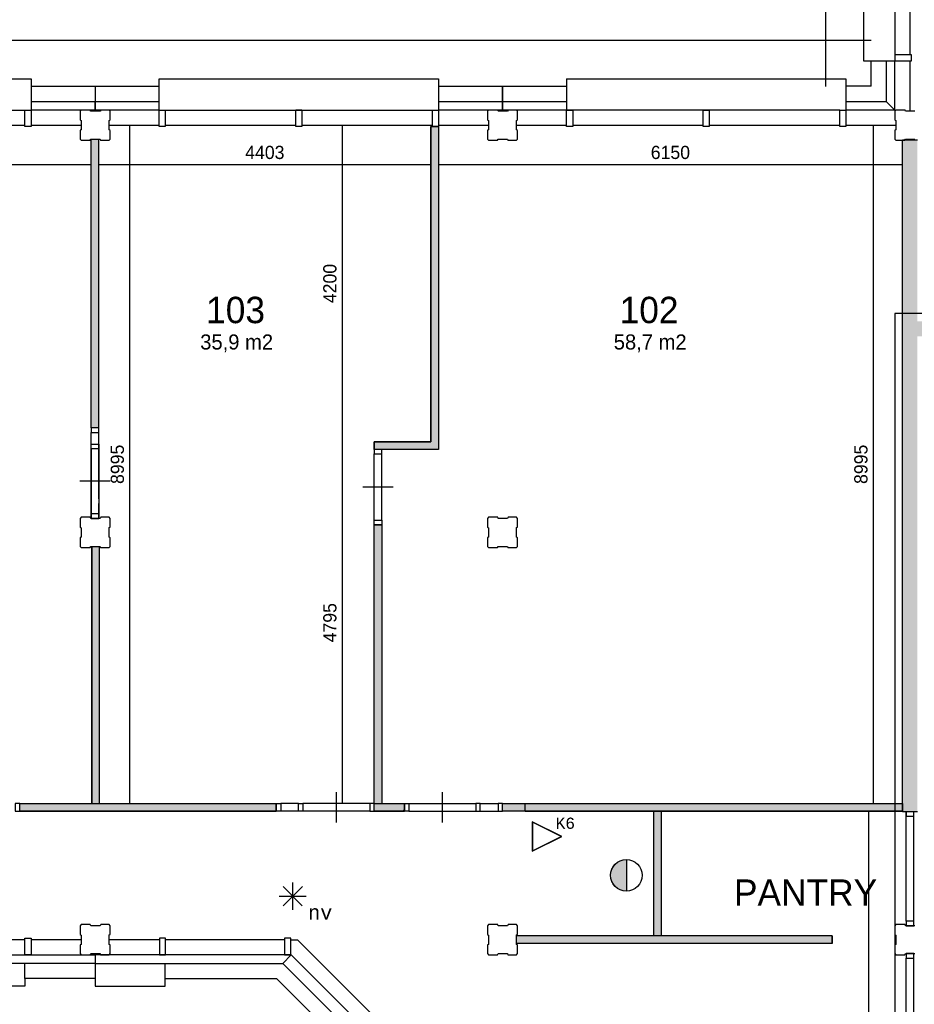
# Model space of a CAD drawing. Extents: x 126249 to 198477, y 373 to 102273.
# Tile 15 of 54: x 147849 to 159707, y 27517 to 40571. Entities that reach past the tile are written whole.
import ezdxf
from ezdxf.enums import TextEntityAlignment as Align

# ---------------------------------------------------------------- set-up
doc = ezdxf.new("R2010")
doc.units = 0
doc.header["$MEASUREMENT"] = 0
doc.header["$PDMODE"] = 35
doc.header["$PDSIZE"] = -0.5
doc.layers.get('0').update_dxf_attribs({"linetype": 'CONTINUOUS'})
doc.layers.get('DEFPOINTS').update_dxf_attribs({"linetype": 'CONTINUOUS'})
for name, color, linetype in [('-02$TEKST$$$MAAT', 252, 'CONTINUOUS'), ('AA$1A---_ARCEER', 252, 'CONTINUOUS'), ('AL21----_BUITENWAND', 252, 'CONTINUOUS'), ('AL22----_BINNENWAND', 252, 'CONTINUOUS'), ('AL31----_BUITENKOZIJN', 252, 'CONTINUOUS'), ('AL32----_BINNENKOZIJN', 252, 'CONTINUOUS'), ('AM$1A---_MAATVOERING', 252, 'CONTINUOUS'), ('Betonpalen', 252, 'CONTINUOUS'), ('Brandweer', 252, 'CONTINUOUS'), ('COMPARTIMENTERING', 252, 'CONTINUOUS'), ('LAYER01', 252, 'CONTINUOUS'), ('LAYER20', 252, 'CONTINUOUS'), ('LAYER22', 252, 'CONTINUOUS'), ('LAYER28', 252, 'CONTINUOUS'), ('LAYER30', 252, 'CONTINUOUS'), ('M2', 252, 'CONTINUOUS'), ('NUL', 252, 'CONTINUOUS'), ('OMPARTIMENTERING', 252, 'CONTINUOUS'), ('UNUSEDHATCH', 252, 'CONTINUOUS')]:
    doc.layers.add(name, color=color, linetype=linetype)
doc.styles.add('B-01', font='b-gbp')
doc.styles.add('MONOTXT', font='MONOTXT')
doc.dimstyles.new('BBA_STAND', dxfattribs={"dimtxt": 175, "dimasz": 1, "dimexe": 1, "dimexo": 0.001, "dimgap": 75, "dimtad": 1, "dimdec": 0, "dimzin": 0, "dimdsep": 46, "dimtxsty": 'B-01', "dimblk": 'NONE', "dimblk1": 'NONE', "dimblk2": 'PIJL1', "dimcen": 1, "dimse1": 1, "dimse2": 1, "dimclrd": 256, "dimclre": 1, "dimclrt": 256, "dimadec": 0, "dimazin": 0, "dimtfac": 1, "dimtdec": 0, "dimtmove": 0, "dimatfit": 0, "dimldrblk": 'PIJL1', "dimfxl": 1, "dimtolj": 1, "dimtzin": 0, "dimarcsym": 0})

# ---------------------------------------------------------------- blocks, each defined once
blk = doc.blocks.new('*D6')
at = {"layer": 'AM$1A---_MAATVOERING', "lineweight": -2, "transparency": 16777216}
blk.add_line((158529, 65659), (158529, 39687), dxfattribs=at)
at = {"layer": 'DEFPOINTS', "color": 0, "transparency": 16777216}
for p in [(158967, 65659), (158529, 39687), (158967, 39687)]:
    blk.add_point(p, dxfattribs=at)
at = {"layer": 'AM$1A---_MAATVOERING', "transparency": 16777216, "insert": (158367, 52673), "char_height": 175, "attachment_point": 5, "rotation": 90, "style": 'B-01'}
blk.add_mtext('\\A1;25972', dxfattribs=at)
blk = doc.blocks.new('_None')
blk = doc.blocks.new('PIJL1')
at = {"color": 1, "linetype": 'ByBlock'}
blk.add_line((0, 83), (0, -83), dxfattribs=at)
blk.add_solid([(-100, 17), (-100, -17), (0, 0)], dxfattribs=at)
blk = doc.blocks.new('*D7')
at = {"layer": 'AM$1A---_MAATVOERING', "lineweight": -2, "transparency": 16777216}
blk.add_line((159135, 40293), (132135, 40293), dxfattribs=at)
at = {"layer": 'DEFPOINTS', "color": 0, "transparency": 16777216}
for p in [(159135, 40361), (132135, 40293), (132135, 40193)]:
    blk.add_point(p, dxfattribs=at)
at = {"layer": 'AM$1A---_MAATVOERING', "transparency": 16777216, "insert": (145635, 40456), "char_height": 175, "attachment_point": 5, "style": 'B-01'}
blk.add_mtext('\\A1;27000', dxfattribs=at)
blk = doc.blocks.new('*D116')
at = {"layer": 'AM$1A---_MAATVOERING', "lineweight": -2, "transparency": 16777216}
blk.add_line((159549, 38647), (153399, 38647), dxfattribs=at)
at = {"layer": 'DEFPOINTS', "color": 0, "transparency": 16777216}
for p in [(153399, 38671), (153399, 38647), (159549, 38671)]:
    blk.add_point(p, dxfattribs=at)
at = {"layer": 'AM$1A---_MAATVOERING', "transparency": 16777216, "insert": (156474, 38810), "char_height": 175, "attachment_point": 5, "style": 'B-01'}
blk.add_mtext('\\A1;6150', dxfattribs=at)
blk = doc.blocks.new('*D117')
at = {"layer": 'AM$1A---_MAATVOERING', "lineweight": -2, "transparency": 16777216}
blk.add_line((153299, 38647), (148896, 38647), dxfattribs=at)
at = {"layer": 'DEFPOINTS', "color": 0, "transparency": 16777216}
for p in [(148896, 38649), (148896, 38647), (153299, 38649)]:
    blk.add_point(p, dxfattribs=at)
at = {"layer": 'AM$1A---_MAATVOERING', "transparency": 16777216, "insert": (151098, 38810), "char_height": 175, "attachment_point": 5, "style": 'B-01'}
blk.add_mtext('\\A1;4403', dxfattribs=at)
blk = doc.blocks.new('*D118')
at = {"layer": 'AM$1A---_MAATVOERING', "lineweight": -2, "transparency": 16777216}
blk.add_line((148796, 38647), (143499, 38647), dxfattribs=at)
at = {"layer": 'DEFPOINTS', "color": 0, "transparency": 16777216}
for p in [(143499, 38647), (143499, 38647), (148796, 38647)]:
    blk.add_point(p, dxfattribs=at)
at = {"layer": 'AM$1A---_MAATVOERING', "transparency": 16777216, "insert": (146148, 38810), "char_height": 175, "attachment_point": 5, "style": 'B-01'}
blk.add_mtext('\\A1;5298', dxfattribs=at)
blk = doc.blocks.new('*D124')
at = {"layer": 'AM$1A---_MAATVOERING', "lineweight": -2, "transparency": 16777216}
blk.add_line((149306, 39173), (149306, 30178), dxfattribs=at)
at = {"layer": 'DEFPOINTS', "color": 0, "transparency": 16777216}
for p in [(149366, 39173), (149306, 30178), (149366, 30178)]:
    blk.add_point(p, dxfattribs=at)
at = {"layer": 'AM$1A---_MAATVOERING', "transparency": 16777216, "insert": (149144, 34676), "char_height": 175, "attachment_point": 5, "rotation": 90, "style": 'B-01'}
blk.add_mtext('\\A1;8995', dxfattribs=at)
blk = doc.blocks.new('*D154')
at = {"layer": 'AM$1A---_MAATVOERING', "lineweight": -2, "transparency": 16777216}
blk.add_line((159162, 39173), (159162, 30178), dxfattribs=at)
at = {"layer": 'DEFPOINTS', "color": 0, "transparency": 16777216}
for p in [(159131, 39173), (159131, 30178), (159162, 30178)]:
    blk.add_point(p, dxfattribs=at)
at = {"layer": 'AM$1A---_MAATVOERING', "transparency": 16777216, "insert": (159000, 34676), "char_height": 175, "attachment_point": 5, "rotation": 90, "style": 'B-01'}
blk.add_mtext('\\A1;8995', dxfattribs=at)
blk = doc.blocks.new('*D155')
at = {"layer": 'AM$1A---_MAATVOERING', "lineweight": -2, "transparency": 16777216}
blk.add_line((152123, 39173), (152123, 34973), dxfattribs=at)
at = {"layer": 'DEFPOINTS', "color": 0, "transparency": 16777216}
for p in [(152982, 39173), (152123, 34973), (152175, 34973)]:
    blk.add_point(p, dxfattribs=at)
at = {"layer": 'AM$1A---_MAATVOERING', "transparency": 16777216, "insert": (151961, 37073), "char_height": 175, "attachment_point": 5, "rotation": 90, "style": 'B-01'}
blk.add_mtext('\\A1;4200', dxfattribs=at)
blk = doc.blocks.new('*D156')
at = {"layer": 'AM$1A---_MAATVOERING', "lineweight": -2, "transparency": 16777216}
blk.add_line((152123, 34973), (152123, 30178), dxfattribs=at)
at = {"layer": 'DEFPOINTS', "color": 0, "transparency": 16777216}
for p in [(152549, 34973), (150862, 30178), (152123, 30178)]:
    blk.add_point(p, dxfattribs=at)
at = {"layer": 'AM$1A---_MAATVOERING', "transparency": 16777216, "insert": (151961, 32576), "char_height": 175, "attachment_point": 5, "rotation": 90, "style": 'B-01'}
blk.add_mtext('\\A1;4795', dxfattribs=at)
blk = doc.blocks.new('*D168')
at = {"layer": 'AM$1A---_MAATVOERING', "lineweight": -2, "transparency": 16777216}
blk.add_line((159103, 20289), (159103, 30078), dxfattribs=at)
at = {"layer": 'DEFPOINTS', "color": 0, "transparency": 16777216}
for p in [(158274, 30078), (159103, 30078), (158274, 20289)]:
    blk.add_point(p, dxfattribs=at)
at = {"layer": 'AM$1A---_MAATVOERING', "transparency": 16777216, "insert": (158941, 26325), "char_height": 175, "attachment_point": 5, "rotation": 90, "style": 'B-01'}
blk.add_mtext('\\A1;9789', dxfattribs=at)

msp = doc.modelspace()

# ---------------------------------------------------------------- hatches: boundary and pattern name
at = {"layer": 'AA$1A---_ARCEER'}
msp.add_hatch(color=256, dxfattribs=at).paths.add_polyline_path([(152648.6, 33873.5), (152548.8, 33873.5), (152548.8, 30178.1), (152648.6, 30178.1)])
at = {"layer": 'Brandweer'}
msp.add_hatch(color=256, dxfattribs=at).paths.add_polyline_path([(155890.2, 29018.9), (155890.2, 29435.3, 1)])
at = {"layer": 'COMPARTIMENTERING'}
for points in [[(156355.3, 28423.6), (156355.3, 30078.1), (156255.3, 30078.1), (156255.3, 28423.6)], [(158618.8, 28323.1), (158618.8, 28423), (158608.8, 28423), (158608.8, 28423.1), (154433.9, 28424), (154433.9, 28324)]]:
    msp.add_hatch(color=256, dxfattribs=at).paths.add_polyline_path(points)
at = {"layer": 'UNUSEDHATCH'}
h = msp.add_hatch(color=256, dxfattribs=at)
h.paths.add_polyline_path([(153398.8, 34873.5), (153398.8, 39153.5), (153318.8, 39153.5), (153298.8, 39153.5), (153298.8, 34973.5), (152548.8, 34973.5), (152548.8, 34873.5)])
h.paths.add_polyline_path([(152948.8, 30078.1), (152948.8, 30178.1), (152548.8, 30178.1), (152548.8, 30078.1)])
h.paths.add_polyline_path([(159548.8, 30078.1), (159548.8, 30178.1), (154548.8, 30178.1), (154248.8, 30178.1), (154248.8, 30078.1), (154548.8, 30078.1)])
for points in [[(148896.2, 35158.5), (148896.2, 38988.5), (148796.4, 38988.5), (148796.4, 35158.5)], [(165018.8, 30068.7), (165018.8, 30068.8), (165078.8, 30068.8), (165078.8, 30068.7), (168748.8, 30068.7), (168748.8, 32437.5), (168648.8, 32437.5), (168648.8, 30173.5), (165148.3, 30173.5), (165148.3, 30173.5), (165148.8, 36573.2), (159748.8, 36573.2), (159748.8, 38972.4), (159548.8, 38972.4), (159548.8, 36573.7), (159548.8, 30069), (159748.8, 30069), (159748.8, 36373.2), (164948.8, 36373.2), (164948.8, 30068.7)]]:
    msp.add_hatch(color=256, dxfattribs=at).paths.add_polyline_path(points)

# ---------------------------------------------------------------- linework, layer by layer
at = {"layer": '-02$TEKST$$$MAAT'}
for points in [[(154643.2, 29741.9), (154643.2, 29546.6), (155033.8, 29741.9), (154643.2, 29937.2)], [(154645.7, 29741.9), (154645.7, 29550.6), (155028.2, 29741.9), (154645.7, 29933.1)]]:
    msp.add_lwpolyline(points, close=True, dxfattribs=at)
at = {"layer": 'AA$1A---_ARCEER'}
msp.add_line((158618.8, 28423), (158618.8, 28323.1), dxfattribs=at)
for points in [[(152548.8, 30178.1), (152548.8, 33873.5), (152648.8, 33873.5)], [(152548.8, 33873.5), (152648.6, 33873.5), (152648.6, 30178.1)]]:
    msp.add_lwpolyline(points, dxfattribs=at)
at = {"layer": 'AL21----_BUITENWAND'}
for points in [[(159134.8, 39687.5), (159134.8, 40023.5)], [(159334.8, 40023.5), (159334.8, 39487.5)], [(159448.8, 39373.5), (159448.8, 40023.5)], [(159648.8, 40023.5), (159648.8, 39358.5)], [(147998.8, 39687.5), (148848.8, 39687.5)], [(148848.8, 39687.5), (149698.8, 39687.5)], [(148848.8, 39687.5), (148848.8, 39487.5)], [(148848.8, 39687.5), (148848.8, 39487.5)], [(153398.8, 39687.5), (154248.8, 39687.5)], [(154248.8, 39487.5), (154248.8, 39687.5)], [(154248.8, 39687.5), (154248.8, 39487.5)], [(154248.8, 39687.5), (155098.8, 39687.5)], [(159134.8, 39687.5), (158798.8, 39687.5)], [(147998.8, 39487.5), (148848.8, 39487.5)], [(148848.8, 39487.5), (149698.8, 39487.5)], [(148848.8, 39373.5), (148848.8, 39487.5)], [(148848.8, 39487.5), (148848.8, 39373.5)], [(153398.8, 39487.5), (154248.8, 39487.5)], [(154248.8, 39373.5), (154248.8, 39487.5)], [(154248.8, 39487.5), (154248.8, 39373.5)], [(154248.8, 39487.5), (155098.8, 39487.5)], [(158798.8, 39487.5), (159334.8, 39487.5)], [(159334.8, 39487.5), (159448.8, 39373.5)], [(159334.8, 39487.5), (159448.8, 39373.5)], [(148848.8, 39373.5), (147998.8, 39373.5)], [(149698.8, 39373.5), (148848.8, 39373.5)], [(154248.8, 39373.5), (153398.8, 39373.5)], [(155098.8, 39373.5), (154248.8, 39373.5)], [(159448.8, 39373.5), (158798.8, 39373.5)], [(147998.8, 39173.5), (148663.9, 39173.5)], [(149033.9, 39173.5), (149698.8, 39173.5)], [(153398.8, 39173.5), (154063.9, 39173.5)], [(154433.9, 39173.5), (155098.8, 39173.5)], [(158798.8, 39173.5), (159463.9, 39173.5)]]:
    msp.add_lwpolyline(points, dxfattribs=at)
at = {"layer": 'AL22----_BINNENWAND', "ltscale": 10}
for p, q in [((148796.4, 35158.5), (148796.4, 38988.5)), ((148796.4, 38988.5), (148896.2, 38988.5)), ((148896.2, 35158.5), (148896.2, 38988.5))]:
    msp.add_line(p, q, dxfattribs=at)
at = {"layer": 'AL22----_BINNENWAND'}
for p, q in [((156255.3, 28423.6), (156255.3, 30078.1)), ((156355.3, 28423.6), (156355.3, 30078.1)), ((158618.8, 28423), (154433.9, 28424)), ((158618.8, 28323.1), (154433.9, 28324))]:
    msp.add_line(p, q, dxfattribs=at)
for points in [[(153298.8, 39153.5), (153298.8, 34973.5)], [(153298.8, 34973.5), (153298.8, 39153.5)], [(153298.8, 39153.5), (153398.8, 39153.5)], [(153298.8, 39153.5), (153398.8, 39153.5)], [(153398.8, 39153.5), (153398.8, 34873.5)], [(153398.8, 39153.5), (153398.8, 34873.5)], [(159548.8, 36573.7), (159548.9, 38973.5)], [(159748.9, 38973.5), (159548.9, 38973.5)], [(159548.8, 30069), (159548.8, 36573.2)], [(153298.8, 34973.5), (152548.8, 34973.5)], [(152548.8, 34973.5), (153298.8, 34973.5)], [(152548.8, 34973.5), (152548.8, 34873.5)], [(152548.8, 34873.5), (152548.8, 34973.5)], [(153398.8, 34873.5), (152548.8, 34873.5)], [(153398.8, 34873.5), (152548.8, 34873.5)], [(148796.4, 33958.5), (148796.4, 34158.5)], [(148796.4, 33958.5), (148796.4, 34158.5)], [(148896.4, 34158.5), (148896.4, 33958.5)], [(148896.4, 33958.5), (148896.4, 34158.5)], [(148798.8, 33958.5), (148898.8, 33958.5)], [(148898.8, 33958.5), (148798.8, 33958.5)], [(152548.8, 33873.5), (152648.8, 33873.5)], [(152648.8, 33873.5), (152548.8, 33873.5)], [(152548.8, 33873.5), (152648.8, 33873.5)], [(151248.8, 30078.1), (151248.8, 30178.1)], [(151248.8, 30078.1), (151248.8, 30178.1)], [(151248.8, 30178.1), (151248.8, 30078.1)], [(152548.8, 30078.1), (152548.8, 30178.1)], [(152548.8, 30078.1), (152548.8, 30178.1)], [(152548.8, 30078.1), (152548.8, 30178.1)], [(152548.8, 30178.1), (152948.8, 30178.1)], [(152548.8, 30178.1), (152948.8, 30178.1)], [(152948.8, 30078.1), (152948.8, 30178.1)], [(152948.8, 30078.1), (152948.8, 30178.1)], [(152948.8, 30178.1), (152948.8, 30078.1)], [(154248.8, 30178.1), (159548.8, 30178.1)], [(154248.8, 30078.1), (154248.8, 30178.1)], [(154248.8, 30078.1), (154248.8, 30178.1)], [(154548.8, 30178.1), (159548.8, 30178.1)], [(159548.8, 30078.1), (159548.8, 30178.1)], [(159548.8, 30178.1), (159548.8, 30078.1)], [(152548.8, 30078.1), (152948.8, 30078.1)], [(152948.8, 30078.1), (152548.8, 30078.1)], [(159548.8, 30078.1), (154248.8, 30078.1)], [(154548.8, 30078.1), (154248.8, 30078.1)], [(154548.8, 30078.1), (159548.8, 30078.1)], [(159748.8, 30069), (159548.8, 30069)], [(147918.8, 28373.5), (146188.8, 28373.5)], [(147918.8, 28173.5), (147918.8, 28393.5)], [(147918.8, 28393.5), (147998.8, 28393.5)], [(147998.8, 28393.5), (147998.8, 28173.5)], [(148663.9, 28373.5), (147998.8, 28373.5)], [(149700.8, 28373.5), (149033.9, 28373.5)], [(149780.8, 28393.5), (149700.8, 28393.5)], [(149700.8, 28393.5), (149700.8, 28173.5)], [(149780.8, 28173.5), (149780.8, 28393.5)], [(151360.8, 28373.5), (149780.8, 28373.5)], [(151440.8, 28393.5), (151360.8, 28393.5)], [(151360.8, 28393.5), (151360.8, 28173.5)], [(151440.8, 28173.5), (151440.8, 28393.5)], [(151440.8, 28373.5), (151532.9, 28373.5)], [(152862, 27043.2), (151532.9, 28373.5)], [(158618.8, 28323), (158618.8, 28423)], [(143648.8, 28173.5), (148848.8, 28173.5)], [(147998.8, 28173.5), (147918.8, 28173.5)], [(151448.9, 28173.5), (148848.8, 28173.5)], [(148848.8, 28173.5), (148848.8, 28059.5)], [(148848.8, 28173.5), (148848.8, 28059.5)], [(149700.8, 28173.5), (149780.8, 28173.5)], [(151334.9, 28059.5), (151448.9, 28173.5)], [(151335.1, 28059.6), (151448.9, 28173.5)], [(151360.8, 28173.5), (151440.8, 28173.5)], [(151448.9, 28173.5), (154048.8, 25573.5)], [(148848.8, 28059.5), (143762.8, 28059.5)], [(147918.8, 27859.5), (147918.8, 28059.5)], [(148848.8, 28059.5), (151334.9, 28059.5)], [(148848.8, 28059.5), (148848.8, 27859.5)], [(148848.8, 28059.5), (148848.8, 27759.5)], [(149778.8, 27759.5), (149778.8, 28059.5)], [(153935, 25459.7), (151335.1, 28059.6)], [(148848.8, 27859.5), (147918.8, 27859.5)], [(147918.8, 27859.5), (147918.8, 27759.5)], [(149778.8, 27859.5), (151257.7, 27859.5)], [(151257.7, 27854.1), (153729.5, 25382.4)], [(147918.8, 27759.5), (144378.8, 27759.5)], [(148848.8, 27759.5), (149778.8, 27759.5)]]:
    msp.add_lwpolyline(points, dxfattribs=at)
at = {"layer": 'AL31----_BUITENKOZIJN'}
for p, q in [((159448.8, 43643.5), (159448.8, 40103.5)), ((144378.8, 39373.5), (147918.8, 39373.5)), ((149778.8, 39373.5), (153318.8, 39373.5)), ((158718.8, 39373.5), (155098.8, 39373.5))]:
    msp.add_line(p, q, dxfattribs=at)
for points in [[(159034.8, 43723.5), (159034.8, 40023.5)], [(159648.8, 41833.5), (159648.8, 40103.5)], [(159668.8, 40103.5), (159448.8, 40103.5)], [(159668.8, 40103.5), (159448.8, 40103.5)], [(159448.8, 40103.5), (159448.8, 40023.5)], [(159448.8, 40103.5), (159448.8, 40023.5)], [(159668.8, 40023.5), (159668.8, 40103.5)], [(159668.8, 40023.5), (159668.8, 40103.5)], [(159034.8, 40023.5), (159448.8, 40023.5)], [(144298.8, 39787.5), (147998.8, 39787.5)], [(147998.8, 39787.5), (147998.8, 39373.5)], [(149698.8, 39787.5), (153398.8, 39787.5)], [(149698.8, 39373.5), (149698.8, 39787.5)], [(153398.8, 39787.5), (153398.8, 39373.5)], [(155098.8, 39787.5), (158798.8, 39787.5)], [(155098.8, 39787.5), (155098.8, 39373.5)], [(158798.8, 39787.5), (158798.8, 39373.5)], [(147918.8, 39373.5), (147998.8, 39373.5)], [(147918.8, 39153.5), (147918.8, 39373.5)], [(147998.8, 39373.5), (147998.8, 39153.5)], [(149698.8, 39373.5), (149778.8, 39373.5)], [(149698.8, 39153.5), (149698.8, 39373.5)], [(149778.8, 39373.5), (149778.8, 39153.5)], [(151588.8, 39373.5), (151508.8, 39373.5)], [(151508.8, 39373.5), (151588.8, 39373.5)], [(151508.8, 39153.5), (151508.8, 39373.5)], [(151588.8, 39373.5), (151588.8, 39153.5)], [(153318.8, 39373.5), (153398.8, 39373.5)], [(153318.8, 39153.5), (153318.8, 39373.5)], [(153398.8, 39373.5), (153398.8, 39153.5)], [(155098.8, 39373.5), (155178.8, 39373.5)], [(155098.8, 39153.5), (155098.8, 39373.5)], [(155178.8, 39373.5), (155178.8, 39153.5)], [(156988.8, 39373.5), (156908.8, 39373.5)], [(156908.8, 39373.5), (156988.8, 39373.5)], [(156908.8, 39153.5), (156908.8, 39373.5)], [(156988.8, 39373.5), (156988.8, 39153.5)], [(158718.8, 39373.5), (158798.8, 39373.5)], [(158718.8, 39373.5), (158798.8, 39373.5)], [(158718.8, 39153.5), (158718.8, 39373.5)], [(158718.8, 39153.5), (158718.8, 39373.5)], [(146188.8, 39173.5), (147918.8, 39173.5)], [(149778.8, 39173.5), (151508.8, 39173.5)], [(151588.8, 39173.5), (153318.8, 39173.5)], [(155178.8, 39173.5), (156908.8, 39173.5)], [(156988.8, 39173.5), (158718.8, 39173.5)], [(147998.8, 39153.5), (147918.8, 39153.5)], [(149778.8, 39153.5), (149698.8, 39153.5)], [(151588.8, 39153.5), (151508.8, 39153.5)], [(153398.8, 39153.5), (153318.8, 39153.5)], [(155178.8, 39153.5), (155098.8, 39153.5)], [(156988.8, 39153.5), (156908.8, 39153.5)], [(158798.8, 39153.5), (158718.8, 39153.5)], [(158798.8, 39153.5), (158718.8, 39153.5)]]:
    msp.add_lwpolyline(points, dxfattribs=at)
for points in [[(159448.8, 40103.5), (159448.8, 40023.5), (159668.8, 40023.5), (159668.8, 40103.5)], [(158718.8, 39373.5), (158798.8, 39373.5), (158798.8, 39153.5), (158718.8, 39153.5)]]:
    msp.add_lwpolyline(points, close=True, dxfattribs=at)
at = {"layer": 'AL32----_BINNENKOZIJN', "ltscale": 10}
for p, q in [((159599, 28618.2), (159599, 30069)), ((159698.8, 28618.2), (159698.8, 30069)), ((159599, 26339.1), (159599, 28128.7)), ((159698.8, 26339.1), (159698.8, 28128.7))]:
    msp.add_line(p, q, dxfattribs=at)
at = {"layer": 'AL32----_BINNENKOZIJN'}
for points in [[(148796.4, 35158.5), (148796.4, 35098.7), (148896.2, 35098.7), (148896.2, 35158.5)], [(152548.8, 34873.5), (152548.8, 34813.7), (152648.6, 34813.7), (152648.6, 34873.5)], [(152548.8, 33873.5), (152548.8, 33933.5), (152648.8, 33933.5), (152648.8, 33873.5)], [(151248.8, 30178.1), (151308.6, 30178.1), (151308.6, 30078.4), (151248.8, 30078.4)], [(151544.1, 30178.1), (151603.8, 30178.1), (151603.8, 30078.4), (151544.1, 30078.4)], [(152548.8, 30178.1), (152489.1, 30178.1), (152489.1, 30078.4), (152548.8, 30078.4)], [(152948.8, 30178.1), (153008.6, 30178.1), (153008.6, 30078.4), (152948.8, 30078.4)], [(153953.6, 30178.1), (153893.8, 30178.1), (153893.8, 30078.4), (153953.6, 30078.4)], [(154248.8, 30178.1), (154189.1, 30178.1), (154189.1, 30078.4), (154248.8, 30078.4)], [(159698.8, 30009.3), (159698.8, 30069), (159599, 30069), (159599, 30009.3)], [(159698.8, 28558.5), (159698.8, 28618.2), (159599, 28618.2), (159599, 28558.5)], [(159698.8, 28128.7), (159698.8, 28188.5), (159599, 28188.5), (159599, 28128.7)]]:
    msp.add_lwpolyline(points, close=True, dxfattribs=at)
for points in [[(148796.4, 34218.5), (148796.4, 35098.7)], [(148896.4, 34218.5), (148896.2, 35098.7)], [(152548.8, 33933.5), (152548.8, 34813.7)], [(152648.8, 33933.5), (152648.6, 34813.7)], [(152798.8, 34373.6), (152598.8, 34373.6), (152398.8, 34373.6)], [(152046.5, 29928.1), (152046.5, 30128.1), (152046.5, 30328.1)], [(153451.2, 29928.1), (153451.2, 30128.1), (153451.2, 30328.1)], [(151544.1, 30178.1), (151308.6, 30178.1)], [(152489.1, 30178.1), (151603.8, 30178.1)], [(153008.6, 30178.1), (153893.8, 30178.1)], [(153953.6, 30178.1), (154189.1, 30178.1)], [(151544.1, 30078.4), (151308.6, 30078.4)], [(152489.1, 30078.4), (151603.8, 30078.4)], [(153008.6, 30078.4), (153893.8, 30078.4)], [(153953.6, 30078.4), (154189.1, 30078.4)]]:
    msp.add_lwpolyline(points, dxfattribs=at)
at = {"layer": 'Betonpalen'}
for points in [[(148663.9, 39373.5), (148648.9, 39358.5)], [(148648.9, 39358.5), (148648.9, 39243.5)], [(148784.9, 39373.5), (148663.9, 39373.5)], [(148789.9, 39358.5), (148784.9, 39373.5)], [(148914.9, 39358.5), (148789.9, 39358.5)], [(148922.9, 39373.5), (148914.9, 39358.5)], [(149033.9, 39373.5), (148922.9, 39373.5)], [(149048.9, 39358.5), (149033.9, 39373.5)], [(149048.9, 39241.5), (149048.9, 39358.5)], [(154063.9, 39373.5), (154048.9, 39358.5)], [(154048.9, 39358.5), (154048.9, 39243.5)], [(154184.9, 39373.5), (154063.9, 39373.5)], [(154189.9, 39358.5), (154184.9, 39373.5)], [(154314.9, 39358.5), (154189.9, 39358.5)], [(154322.9, 39373.5), (154314.9, 39358.5)], [(154433.9, 39373.5), (154322.9, 39373.5)], [(154448.9, 39358.5), (154433.9, 39373.5)], [(154448.9, 39241.5), (154448.9, 39358.5)], [(159463.9, 39373.5), (159448.9, 39358.5)], [(159448.9, 39358.5), (159448.9, 39243.5)], [(159584.9, 39373.5), (159463.9, 39373.5)], [(159589.9, 39358.5), (159584.9, 39373.5)], [(159714.9, 39358.5), (159589.9, 39358.5)], [(148648.9, 39243.5), (148663.9, 39235.5)], [(148663.9, 39235.5), (148663.9, 39110.5)], [(149033.9, 39236.5), (149048.9, 39241.5)], [(149033.9, 39111.5), (149033.9, 39236.5)], [(154048.9, 39243.5), (154063.9, 39235.5)], [(154063.9, 39235.5), (154063.9, 39110.5)], [(154433.9, 39236.5), (154448.9, 39241.5)], [(154433.9, 39111.5), (154433.9, 39236.5)], [(159448.9, 39243.5), (159463.9, 39235.5)], [(159463.9, 39235.5), (159463.9, 39110.5)], [(148663.9, 39110.5), (148648.9, 39105.5)], [(148648.9, 39105.5), (148648.9, 38988.5)], [(149048.9, 39103.5), (149033.9, 39111.5)], [(149048.9, 38988.5), (149048.9, 39103.5)], [(154063.9, 39110.5), (154048.9, 39105.5)], [(154048.9, 39105.5), (154048.9, 38988.5)], [(154448.9, 39103.5), (154433.9, 39111.5)], [(154448.9, 38988.5), (154448.9, 39103.5)], [(159463.9, 39110.5), (159448.9, 39105.5)], [(159448.9, 39105.5), (159448.9, 38988.5)], [(148648.9, 38988.5), (148663.9, 38973.5)], [(148663.9, 38973.5), (148782.9, 38973.5)], [(148782.9, 38973.5), (148790.9, 38988.5)], [(148790.9, 38988.5), (148915.9, 38988.5)], [(148915.9, 38988.5), (148920.9, 38973.5)], [(148920.9, 38973.5), (149033.9, 38973.5)], [(149033.9, 38973.5), (149048.9, 38988.5)], [(154048.9, 38988.5), (154063.9, 38973.5)], [(154063.9, 38973.5), (154182.9, 38973.5)], [(154182.9, 38973.5), (154190.9, 38988.5)], [(154190.9, 38988.5), (154315.9, 38988.5)], [(154315.9, 38988.5), (154320.9, 38973.5)], [(154320.9, 38973.5), (154433.9, 38973.5)], [(154433.9, 38973.5), (154448.9, 38988.5)], [(159448.9, 38988.5), (159463.9, 38973.5)], [(159463.9, 38973.5), (159582.9, 38973.5)], [(159582.9, 38973.5), (159590.9, 38988.5)], [(159590.9, 38988.5), (159715.9, 38988.5)], [(148663.9, 33973.5), (148648.9, 33958.5)], [(148648.9, 33958.5), (148648.9, 33843.5)], [(148784.9, 33973.5), (148663.9, 33973.5)], [(148789.9, 33958.5), (148784.9, 33973.5)], [(148914.9, 33958.5), (148789.9, 33958.5)], [(148922.9, 33973.5), (148914.9, 33958.5)], [(149033.9, 33973.5), (148922.9, 33973.5)], [(149048.9, 33958.5), (149033.9, 33973.5)], [(149048.9, 33841.5), (149048.9, 33958.5)], [(154063.9, 33973.5), (154048.9, 33958.5)], [(154048.9, 33958.5), (154048.9, 33843.5)], [(154184.9, 33973.5), (154063.9, 33973.5)], [(154189.9, 33958.5), (154184.9, 33973.5)], [(154314.9, 33958.5), (154189.9, 33958.5)], [(154322.9, 33973.5), (154314.9, 33958.5)], [(154433.9, 33973.5), (154322.9, 33973.5)], [(154448.9, 33958.5), (154433.9, 33973.5)], [(154448.9, 33841.5), (154448.9, 33958.5)], [(148648.9, 33843.5), (148663.9, 33835.5)], [(148663.9, 33835.5), (148663.9, 33710.5)], [(149033.9, 33836.5), (149048.9, 33841.5)], [(149033.9, 33711.5), (149033.9, 33836.5)], [(154048.9, 33843.5), (154063.9, 33835.5)], [(154063.9, 33835.5), (154063.9, 33710.5)], [(154433.9, 33836.5), (154448.9, 33841.5)], [(154433.9, 33711.5), (154433.9, 33836.5)], [(148663.9, 33710.5), (148648.9, 33705.5)], [(148648.9, 33705.5), (148648.9, 33588.5)], [(149048.9, 33703.5), (149033.9, 33711.5)], [(149048.9, 33588.5), (149048.9, 33703.5)], [(154063.9, 33710.5), (154048.9, 33705.5)], [(154048.9, 33705.5), (154048.9, 33588.5)], [(154448.9, 33703.5), (154433.9, 33711.5)], [(154448.9, 33588.5), (154448.9, 33703.5)], [(148648.9, 33588.5), (148663.9, 33573.5)], [(148663.9, 33573.5), (148782.9, 33573.5)], [(148782.9, 33573.5), (148790.9, 33588.5)], [(148790.9, 33588.5), (148915.9, 33588.5)], [(148915.9, 33588.5), (148920.9, 33573.5)], [(148920.9, 33573.5), (149033.9, 33573.5)], [(149033.9, 33573.5), (149048.9, 33588.5)], [(154048.9, 33588.5), (154063.9, 33573.5)], [(154063.9, 33573.5), (154182.9, 33573.5)], [(154182.9, 33573.5), (154190.9, 33588.5)], [(154190.9, 33588.5), (154315.9, 33588.5)], [(154315.9, 33588.5), (154320.9, 33573.5)], [(154320.9, 33573.5), (154433.9, 33573.5)], [(154433.9, 33573.5), (154448.9, 33588.5)], [(148663.9, 28573.5), (148648.9, 28558.5)], [(148648.9, 28558.5), (148648.9, 28443.5)], [(148784.9, 28573.5), (148663.9, 28573.5)], [(148789.9, 28558.5), (148784.9, 28573.5)], [(148914.9, 28558.5), (148789.9, 28558.5)], [(148922.9, 28573.5), (148914.9, 28558.5)], [(149033.9, 28573.5), (148922.9, 28573.5)], [(149048.9, 28558.5), (149033.9, 28573.5)], [(149048.9, 28441.5), (149048.9, 28558.5)], [(154063.9, 28573.5), (154048.9, 28558.5)], [(154048.9, 28558.5), (154048.9, 28443.5)], [(154184.9, 28573.5), (154063.9, 28573.5)], [(154189.9, 28558.5), (154184.9, 28573.5)], [(154314.9, 28558.5), (154189.9, 28558.5)], [(154322.9, 28573.5), (154314.9, 28558.5)], [(154433.9, 28573.5), (154322.9, 28573.5)], [(154448.9, 28558.5), (154433.9, 28573.5)], [(154448.9, 28441.5), (154448.9, 28558.5)], [(159463.9, 28573.5), (159448.9, 28558.5)], [(159448.9, 28558.5), (159448.9, 28443.5)], [(159584.9, 28573.5), (159463.9, 28573.5)], [(159589.9, 28558.5), (159584.9, 28573.5)], [(159714.9, 28558.5), (159589.9, 28558.5)], [(148648.9, 28443.5), (148663.9, 28435.5)], [(148663.9, 28435.5), (148663.9, 28310.5)], [(149033.9, 28436.5), (149048.9, 28441.5)], [(149033.9, 28311.5), (149033.9, 28436.5)], [(154048.9, 28443.5), (154063.9, 28435.5)], [(154063.9, 28435.5), (154063.9, 28310.5)], [(154433.9, 28436.5), (154448.9, 28441.5)], [(154433.9, 28311.5), (154433.9, 28436.5)], [(159448.9, 28443.5), (159463.9, 28435.5)], [(159463.9, 28435.5), (159463.9, 28310.5)], [(148663.9, 28310.5), (148648.9, 28305.5)], [(148648.9, 28305.5), (148648.9, 28188.5)], [(149048.9, 28303.5), (149033.9, 28311.5)], [(149048.9, 28188.5), (149048.9, 28303.5)], [(154063.9, 28310.5), (154048.9, 28305.5)], [(154048.9, 28305.5), (154048.9, 28188.5)], [(154448.9, 28303.5), (154433.9, 28311.5)], [(154448.9, 28188.5), (154448.9, 28303.5)], [(159463.9, 28310.5), (159448.9, 28305.5)], [(159448.9, 28305.5), (159448.9, 28188.5)], [(148648.9, 28188.5), (148663.9, 28173.5)], [(148663.9, 28173.5), (148782.9, 28173.5)], [(148782.9, 28173.5), (148790.9, 28188.5)], [(148790.9, 28188.5), (148915.9, 28188.5)], [(148915.9, 28188.5), (148920.9, 28173.5)], [(148920.9, 28173.5), (149033.9, 28173.5)], [(149033.9, 28173.5), (149048.9, 28188.5)], [(154048.9, 28188.5), (154063.9, 28173.5)], [(154063.9, 28173.5), (154182.9, 28173.5)], [(154182.9, 28173.5), (154190.9, 28188.5)], [(154190.9, 28188.5), (154315.9, 28188.5)], [(154315.9, 28188.5), (154320.9, 28173.5)], [(154320.9, 28173.5), (154433.9, 28173.5)], [(154433.9, 28173.5), (154448.9, 28188.5)], [(159448.9, 28188.5), (159463.9, 28173.5)], [(159463.9, 28173.5), (159582.9, 28173.5)], [(159582.9, 28173.5), (159590.9, 28188.5)], [(159590.9, 28188.5), (159715.9, 28188.5)]]:
    msp.add_lwpolyline(points, dxfattribs=at)
at = {"layer": 'Brandweer'}
for p, q in [((155890.2, 29436.6), (155890.2, 29017.6)), ((151466.9, 29130.6, 2600), (151466.9, 28770.8, 2600)), ((151339.7, 28822.2, 2600), (151595.4, 29077.9, 2600)), ((151339.7, 29077.9, 2600), (151594.1, 28823.5, 2600)), ((151286.1, 28949.8, 2600), (151647.7, 28949.8, 2600))]:
    msp.add_line(p, q, dxfattribs=at)
for radius in [209.5, 208.2]:
    msp.add_circle((155890.2, 29227.1), radius, dxfattribs=at)
at = {"layer": 'LAYER20'}
for points in [[(153298.8, 34973.5), (153298.8, 39153.5)], [(153398.8, 39153.5), (153398.8, 34873.5)], [(152548.8, 34873.5), (152548.8, 34973.5)], [(152548.8, 34973.5), (153298.8, 34973.5)], [(153398.8, 34873.5), (152548.8, 34873.5)], [(148898.8, 33958.5), (148798.8, 33958.5)], [(148803.4, 30178.1), (148803.4, 33588.5)], [(148903.4, 33588.5), (148903.4, 30178.1)], [(147848.8, 30178.1), (151248.8, 30178.1)], [(151248.8, 30178.1), (151248.8, 30078.1)], [(152548.8, 30078.1), (152548.8, 30178.1)], [(152548.8, 30178.1), (152948.8, 30178.1)], [(152948.8, 30178.1), (152948.8, 30078.1)], [(154248.8, 30078.1), (154248.8, 30178.1)], [(151248.8, 30078.1), (147848.8, 30078.1)], [(152948.8, 30078.1), (152548.8, 30078.1)]]:
    msp.add_lwpolyline(points, dxfattribs=at)
at = {"layer": 'LAYER22'}
for points in [[(148663.9, 33973.5), (148648.9, 33958.5)], [(148784.9, 33973.5), (148663.9, 33973.5)], [(148789.9, 33958.5), (148784.9, 33973.5)], [(148914.9, 33958.5), (148789.9, 33958.5)], [(148922.9, 33973.5), (148914.9, 33958.5)], [(149033.9, 33973.5), (148922.9, 33973.5)], [(149048.9, 33958.5), (149033.9, 33973.5)]]:
    msp.add_lwpolyline(points, dxfattribs=at)
at = {"layer": 'LAYER28'}
msp.add_lwpolyline([(152548.8, 33873.5), (152648.8, 33873.5)], dxfattribs=at)
at = {"layer": 'LAYER30'}
for points in [[(148896.4, 34943.5), (148896.4, 34883.5), (148796.4, 34883.5), (148796.4, 34943.5)], [(152548.8, 34873.5), (152548.8, 34813.7), (152648.6, 34813.7), (152648.6, 34873.5)], [(148896.4, 33958.5), (148896.4, 34018.2), (148796.7, 34018.2), (148796.7, 33958.5)], [(152548.8, 33873.5), (152548.8, 33933.5), (152648.8, 33933.5), (152648.8, 33873.5)], [(147848.8, 30178.1), (147789.1, 30178.1), (147789.1, 30078.4), (147848.8, 30078.4)], [(151248.8, 30178.1), (151308.6, 30178.1), (151308.6, 30078.4), (151248.8, 30078.4)], [(151544.1, 30178.1), (151603.8, 30178.1), (151603.8, 30078.4), (151544.1, 30078.4)], [(152548.8, 30178.1), (152489.1, 30178.1), (152489.1, 30078.4), (152548.8, 30078.4)], [(152948.8, 30178.1), (153008.6, 30178.1), (153008.6, 30078.4), (152948.8, 30078.4)], [(153953.6, 30178.1), (153893.8, 30178.1), (153893.8, 30078.4), (153953.6, 30078.4)], [(154248.8, 30178.1), (154189.1, 30178.1), (154189.1, 30078.4), (154248.8, 30078.4)]]:
    msp.add_lwpolyline(points, close=True, dxfattribs=at)
for points in [[(148796.4, 34883.5), (148796.7, 34018.2)], [(148896.4, 34883.5), (148896.4, 34018.2)], [(152548.8, 33933.5), (152548.8, 34813.7)], [(152648.8, 33933.5), (152648.6, 34813.7)], [(149046.4, 34450.9), (148846.4, 34450.9), (148646.4, 34450.9)], [(152798.8, 34373.6), (152598.8, 34373.6), (152398.8, 34373.6)], [(152046.5, 29928.1), (152046.5, 30128.1), (152046.5, 30328.1)], [(153451.2, 29928.1), (153451.2, 30128.1), (153451.2, 30328.1)], [(151544.1, 30178.1), (151308.6, 30178.1)], [(152489.1, 30178.1), (151603.8, 30178.1)], [(153008.6, 30178.1), (153893.8, 30178.1)], [(153953.6, 30178.1), (154189.1, 30178.1)], [(151544.1, 30078.4), (151308.6, 30078.4)], [(152489.1, 30078.4), (151603.8, 30078.4)], [(153008.6, 30078.4), (153893.8, 30078.4)], [(153953.6, 30078.4), (154189.1, 30078.4)]]:
    msp.add_lwpolyline(points, dxfattribs=at)
at = {"layer": 'NUL'}
for points in [[(153298.8, 39153.5), (153298.8, 34973.5)], [(153398.8, 39153.5), (153398.8, 34873.5)], [(148796.4, 33958.5), (148796.4, 34933.5)], [(152548.8, 34973.5), (152548.8, 34873.5)], [(153298.8, 34973.5), (152548.8, 34973.5)], [(153398.8, 34873.5), (152548.8, 34873.5)], [(148798.8, 33958.5), (148898.8, 33958.5)], [(148803.4, 33588.5), (148803.4, 30178.1)], [(148903.4, 33588.5), (148903.4, 30178.1)], [(147848.8, 30178.1), (151248.8, 30178.1)], [(147848.8, 30078.1), (147848.8, 30178.1)], [(151248.8, 30078.1), (151248.8, 30178.1)], [(151248.8, 30078.1), (151248.8, 30178.1)], [(152548.8, 30078.1), (152548.8, 30178.1)], [(152548.8, 30178.1), (152948.8, 30178.1)], [(152548.8, 30078.1), (152548.8, 30178.1)], [(152948.8, 30078.1), (152948.8, 30178.1)], [(152948.8, 30078.1), (152948.8, 30178.1)], [(154248.8, 30078.1), (154248.8, 30178.1)], [(154548.8, 30078.1), (154548.8, 30178.1)], [(147848.8, 30078.1), (151248.8, 30078.1)], [(152548.8, 30078.1), (152948.8, 30078.1)], [(152925.7, 30078.1), (152948.8, 30101.3)], [(154548.8, 30078.1), (154248.8, 30078.1)]]:
    msp.add_lwpolyline(points, dxfattribs=at)
at = {"layer": 'OMPARTIMENTERING', "ltscale": 800}
for p, q in [((165248.8, 36673.5), (159448.8, 36673.5)), ((159448.8, 36673.5), (159448.8, 20089))]:
    msp.add_line(p, q, dxfattribs=at)
at = {"layer": 'UNUSEDHATCH'}
for points in [[(153298.8, 39153.5), (153398.8, 39153.5), (153298.8, 34973.5), (153398.8, 34873.5)], [(153298.8, 34973.5), (153398.8, 34873.5), (152548.8, 34973.5), (152548.8, 34873.5)], [(148803.4, 33588.5), (148903.4, 33588.5), (148803.4, 30178.1), (148903.4, 30178.1)], [(147848.8, 30078.1), (147848.8, 30178.1), (151248.8, 30078.1), (151248.8, 30178.1)], [(152948.8, 30178.1), (152948.8, 30078.1), (152548.8, 30178.1), (152548.8, 30078.1)]]:
    msp.add_solid(points, dxfattribs=at)

# ---------------------------------------------------------------- texts
at = {"layer": '-02$TEKST$$$MAAT', "style": 'MONOTXT'}
msp.add_text('K6', height=148.75, dxfattribs=at).set_placement((154952.2, 29917.6), align=Align.MIDDLE_LEFT)
at = {"layer": 'Brandweer', "style": 'MONOTXT'}
msp.add_text('nv', height=185.94, dxfattribs=at).set_placement((151832.5, 28734.3, 2600), align=Align.MIDDLE)
at = {"layer": 'LAYER01', "style": 'B-01'}
for s, p in [('103', (150319.5, 36547.4)), ('102', (155800.8, 36547.4)), ('PANTRY', (157316.2, 28822.6))]:
    msp.add_text(s, height=350, rotation=0, dxfattribs=at).set_placement(p)
at = {"layer": 'M2', "char_height": 200, "width": 1805, "attachment_point": 1, "style": 'B-01'}
for s, insert in [('35,9 m2', (150241.5, 36398.2)), ('58,7 m2', (155722.8, 36398.2))]:
    msp.add_mtext(s, dxfattribs=dict(at, insert=insert))

# ---------------------------------------------------------------- dimensions: what is measured, and where the dimension line sits
at = {"layer": 'AM$1A---_MAATVOERING'}
for base, p1, p2, picture, middle in [((158529.4, 39687.5), (158966.8, 65659.5), (158966.8, 39687.5), '*D6', (158366.9, 52673.5)), ((149306.4, 30178.1), (149366.4, 39173.5), (149366.4, 30178.1), '*D124', (149143.9, 34675.8)), ((152123.4, 34973.5), (152982.4, 39173.5), (152174.8, 34973.5), '*D155', (151960.9, 37073.5)), ((159162.4, 30178.1), (159131.4, 39173.5), (159131.4, 30178.1), '*D154', (158999.9, 34675.8)), ((152123.4, 30178.1), (152548.8, 34973.5), (150862.4, 30178.1), '*D156', (151960.9, 32575.8))]:
    dim = msp.add_linear_dim(base=base, p1=p1, p2=p2, angle=270, dimstyle='BBA_STAND', dxfattribs=at)
    dim.commit()
    dim.dimension.update_dxf_attribs({"geometry": picture, "text_midpoint": middle})
for base, p1, p2, picture, middle in [((132134.8, 40293.5), (159134.8, 40361.5), (132134.8, 40193.4), '*D7', (145634.8, 40456)), ((143498.8, 38647.5), (148796.4, 38647.5), (143498.8, 38647.5), '*D118', (146147.6, 38810)), ((148896.2, 38647.5), (153298.8, 38649.5), (148896.2, 38649.5), '*D117', (151097.5, 38810)), ((153398.8, 38647.5), (159548.9, 38671.4), (153398.8, 38671.4), '*D116', (156473.9, 38810))]:
    dim = msp.add_linear_dim(base=base, p1=p1, p2=p2, dimstyle='BBA_STAND', dxfattribs=at)
    dim.commit()
    dim.dimension.update_dxf_attribs({"geometry": picture, "text_midpoint": middle})
dim = msp.add_linear_dim(base=(159103.4, 30078.1), p1=(158273.8, 20289), p2=(158273.8, 30078.1), angle=270, dimstyle='BBA_STAND', dxfattribs=at)
dim.commit()
dim.dimension.update_dxf_attribs({"geometry": '*D168', "text_midpoint": (159103.4, 26325.5), "dimtype": 160})

doc.saveas('drawing.dxf')
